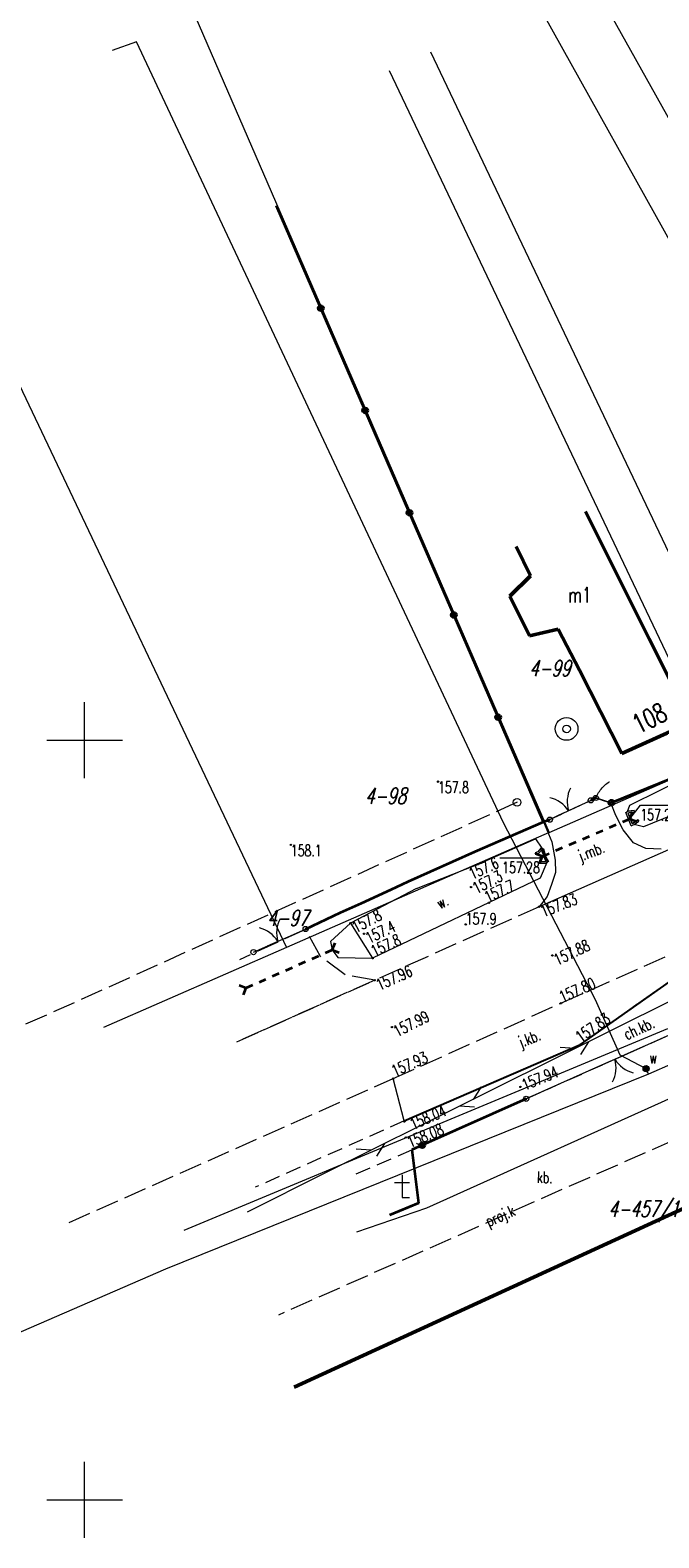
# Model space of a CAD drawing. Header units: metres. Extents: x 7549598 to 7550187, y 5738498 to 5738922.
# Tile 3 of 11: x 7549846 to 7549888, y 5738648 to 5738747. Entities that reach past the tile are written whole.
import ezdxf
from ezdxf.enums import TextEntityAlignment as Align

# ---------------------------------------------------------------- set-up
doc = ezdxf.new("R2010")
doc.units = ezdxf.units.M
doc.header["$MEASUREMENT"] = 0
for name, pattern in [('1', [0]), ('1_1', [0]), ('1_14', [1, -1]), ('1_OTDN_B', [0]), ('1_OTDN_BG', [0]), ('1_OTKC', [1.5, 1, -0.5]), ('1_OTKJ', [2, 1.5, -0.5]), ('1_OTKK', [0]), ('1_OTKR', [0]), ('1_OTKU', [2, 1.5, -0.5]), ('2_EGBU_A', [0]), ('3_SUGP', [0]), ('3_SUPP_P', [2, 1.5, -0.5]), ('3_SUTP_A', [0]), ('3_SUWP', [0])]:
    doc.linetypes.add(name, pattern=pattern)
doc.layers.get('0').update_dxf_attribs({"color": 250, "linetype": 'CONTINUOUS', "lineweight": 100})
for name, color, linetype, lineweight in [('Dzialki', 90, '1', 18), ('EGBB_E_T_0', 7, 'CONTINUOUS', 20), ('Numery_dzialek', 90, 'CONTINUOUS', 9), ('OTD_L_12', 7, 'CONTINUOUS', 18), ('OTD_T_0', 7, 'CONTINUOUS', 18), ('OTK_E_T_0', 7, 'CONTINUOUS', 0), ('OTK_E_T_1', 7, 'CONTINUOUS', 0), ('OTK_E_T_3', 7, 'CONTINUOUS', 0), ('OTK_E_T_4', 7, 'CONTINUOUS', 0), ('OTK_L_0', 7, '1_OTKJ', 18), ('OTK_L_1', 7, '1_OTKK', 25), ('OTK_L_2', 7, '1_OTKC', 18), ('OTK_L_4', 7, '1_OTKU', 18), ('OTK_L_5', 7, 'CONTINUOUS', 18), ('OTK_L_8', 7, 'CONTINUOUS', 35), ('OTO_L_0', 7, 'CONTINUOUS', 35), ('OTO_L_1', 7, 'CONTINUOUS', 18), ('OTO_L_2', 7, 'CONTINUOUS', 18), ('OTR_T_0', 7, 'CONTINUOUS', 18), ('OTR_T_1', 7, 'CONTINUOUS', 18), ('Podzial_sekcyjny_krzyze', 7, '1', 0), ('SUW_E_T_2', 5, 'CONTINUOUS', 0), ('SUW_T_3', 5, 'CONTINUOUS', 18), ('SUW_T_5', 5, 'CONTINUOUS', 18), ('SUWP_L_0', 5, '3_SUWP', 18)]:
    doc.layers.add(name, color=color, linetype=linetype, lineweight=lineweight)
for name, color, linetype, lineweight, true_color in [('EADTD_T_0', 7, 'CONTINUOUS', 25, 0x800080), ('EGBB_L_0', 7, '2_EGBU_A', 50, 0x804000), ('P_SUK_T_3', 7, 'CONTINUOUS', 18, 0x803300), ('P_SUKP_E_T_0', 7, 'CONTINUOUS', 0, 0x803300), ('P_SUKP_L_0', 7, '3_SUPP_P', 18, 0x803300), ('SUGP_L_0', 7, '3_SUGP', 18, 0xbfbf00), ('SUTP_L_0', 7, '3_SUTP_A', 18, 0xff9100)]:
    doc.layers.add(name, color=color, linetype=linetype, lineweight=lineweight, true_color=true_color)
doc.styles.get("Standard").update_dxf_attribs({"font": 'Simplex.SHX', "width": 0.75})

# ---------------------------------------------------------------- blocks, each defined once
blk = doc.blocks.new('2_OTDF')
at = {"linetype": 'Continuous'}
for p, q in [((-0.5, 1), (0.5, 1)), ((0, 1.5), (0, 0)), ((0, 0), (0.5, 0))]:
    blk.add_line(p, q, dxfattribs=at)
blk = doc.blocks.new('2_OTRN')
at = {"linetype": 'Continuous'}
blk.add_circle((0, 0), 0.045, dxfattribs=at)
blk = doc.blocks.new('2_OTRS')
at = {"linetype": 'Continuous'}
blk.add_circle((0, 0), 0.045, dxfattribs=at)
blk = doc.blocks.new('4_SUKS')
at = {"linetype": 'Continuous'}
blk.add_circle((0, 0), 0.25, dxfattribs=at)
blk = doc.blocks.new('4_SUWS')
at = {"linetype": 'Continuous'}
for radius in [0.75, 0.25]:
    blk.add_circle((0, 0), radius, dxfattribs=at)
blk = doc.blocks.new('4_SUWW')
at = {"linetype": 'Continuous'}
for radius in [0.2, 0.175, 0.15, 0.125, 0.1, 0.075, 0.05, 0.025, 0.00715]:
    blk.add_circle((0, 0), radius, dxfattribs=at)

msp = doc.modelspace()

# ---------------------------------------------------------------- linework, layer by layer
at = {"layer": 'Dzialki'}
for p, q in [((7549781.51, 5738922.42), (7549880.58, 5738693.92)), ((7549758.61, 5738906.69), (7549863.29, 5738686.35)), ((7549907.5, 5738706.77), (7549861.71, 5738788.8)), ((7549903.88, 5738705.24), (7549858.53, 5738786.72)), ((7549894.24, 5738700.14), (7549872.79, 5738745.29)), ((7549870.04, 5738744.08), (7549891.59, 5738698.74)), ((7549880.58, 5738693.92), (7549891.59, 5738698.74)), ((7549880.58, 5738693.92), (7549863.29, 5738686.35)), ((7549863.29, 5738686.35), (7549851.25, 5738681.08)), ((7549856.54, 5738667.76), (7549888.39, 5738681.03))]:
    msp.add_line(p, q, dxfattribs=at)
at = {"layer": 'EGBB_L_0', "linetype": '2_EGBU_A'}
for p, q in [((7549887.16, 5738706.68), (7549882.96, 5738715.06)), ((7549878.4, 5738712.74), (7549879.34, 5738710.81)), ((7549879.34, 5738710.81), (7549877.99, 5738709.47)), ((7549877.99, 5738709.47), (7549879.28, 5738706.87)), ((7549879.28, 5738706.87), (7549881.17, 5738707.31)), ((7549881.17, 5738707.31), (7549882.56, 5738704.6)), ((7549889.91, 5738701.18), (7549887.16, 5738706.68)), ((7549882.56, 5738704.6), (7549885.36, 5738699.12)), ((7549885.36, 5738699.12), (7549889.91, 5738701.18)), ((7549894.71, 5738671.62), (7549863.78, 5738657.41))]:
    msp.add_line(p, q, dxfattribs=at)
at = {"layer": 'OTD_L_12', "linetype": '1_OTDN_BG'}
for p, q in [((7549885.61, 5738695.24), (7549885.717, 5738695.3)), ((7549885.97, 5738694.37), (7549885.61, 5738695.24)), ((7549885.717, 5738695.3), (7549885.77, 5738695.33)), ((7549885.81, 5738695.21), (7549885.76, 5738695.18)), ((7549885.76, 5738695.18), (7549886.03, 5738694.52)), ((7549885.77, 5738695.33), (7549886.16, 5738695.37)), ((7549886.18, 5738695.25), (7549885.81, 5738695.21)), ((7549886.03, 5738694.52), (7549886.11, 5738694.54)), ((7549886.11, 5738694.54), (7549886.4, 5738694.76)), ((7549886.16, 5738695.37), (7549886.18, 5738695.25)), ((7549886.17, 5738694.44), (7549886.48, 5738694.67)), ((7549886.4, 5738694.76), (7549886.48, 5738694.67)), ((7549885.97, 5738694.37), (7549886.11, 5738694.419)), ((7549886.11, 5738694.419), (7549886.17, 5738694.44)), ((7549879.83, 5738692.66), (7549879.66, 5738692.59)), ((7549880.03, 5738692.9), (7549879.83, 5738692.66)), ((7549880.33, 5738691.9), (7549879.9, 5738691.88)), ((7549880.418, 5738691.956), (7549880.33, 5738691.9)), ((7549880.52, 5738692.02), (7549880.418, 5738691.956))]:
    msp.add_line(p, q, dxfattribs=at)
at = {"layer": 'OTD_L_12', "linetype": '1_OTDN_B'}
for p, q in [((7549879.71, 5738692.48), (7549879.66, 5738692.59)), ((7549879.87, 5738692.54), (7549879.71, 5738692.48)), ((7549880.07, 5738692.76), (7549879.87, 5738692.54)), ((7549880.03, 5738692.9), (7549880.085, 5738692.883)), ((7549880.09, 5738692.75), (7549880.07, 5738692.76)), ((7549880.085, 5738692.883), (7549880.19, 5738692.85)), ((7549880.24, 5738692.29), (7549880.09, 5738692.75)), ((7549880.19, 5738692.85), (7549880.36, 5738692.33)), ((7549879.9, 5738692), (7549880.3, 5738692.02)), ((7549879.9, 5738691.88), (7549879.9, 5738692)), ((7549880.36, 5738692.04), (7549880.24, 5738692.29)), ((7549880.3, 5738692.02), (7549880.36, 5738692.04)), ((7549880.36, 5738692.33), (7549880.52, 5738692.02))]:
    msp.add_line(p, q, dxfattribs=at)
at = {"layer": 'OTD_L_12', "linetype": '1_1'}
msp.add_line((7549879.961, 5738692.817), (7549880.221, 5738692.756), dxfattribs=at)
at = {"layer": 'OTK_L_0', "linetype": '1_OTKJ'}
for p, q in [((7549883.31, 5738696.04), (7549880.61, 5738694.77)), ((7549883.64, 5738696.2), (7549883.31, 5738696.04)), ((7549884.63, 5738695.87), (7549883.64, 5738696.2)), ((7549884.95, 5738695.05), (7549884.63, 5738695.87)), ((7549880.61, 5738694.77), (7549880.2, 5738694.63)), ((7549880.2, 5738694.63), (7549880.74, 5738693.31)), ((7549885.45, 5738694.1), (7549884.95, 5738695.05)), ((7549886.13, 5738693.24), (7549885.45, 5738694.1)), ((7549880.74, 5738693.31), (7549880.96, 5738692.1)), ((7549886.93, 5738692.86), (7549886.13, 5738693.24)), ((7549887.95, 5738692.83), (7549886.93, 5738692.86)), ((7549880.96, 5738692.1), (7549880.98, 5738691.3)), ((7549880.98, 5738691.3), (7549880.73, 5738690.5)), ((7549880.43, 5738689.71), (7549879.91, 5738689.04)), ((7549880.73, 5738690.5), (7549880.43, 5738689.71)), ((7549879.91, 5738689.04), (7549869.09, 5738684.2)), ((7549864.54, 5738687.54), (7549860.18, 5738685.55)), ((7549865.53, 5738685.76), (7549864.54, 5738687.54)), ((7549867.14, 5738684.55), (7549865.53, 5738685.76)), ((7549881.35, 5738682.69), (7549889.44, 5738686.29)), ((7549890.05, 5738685.21), (7549882.64, 5738679.98)), ((7549860.02, 5738680.15), (7549869.09, 5738684.2)), ((7549869.09, 5738684.2), (7549860.02, 5738680.15)), ((7549869.09, 5738684.2), (7549867.14, 5738684.55)), ((7549870.31, 5738677.73), (7549881.35, 5738682.69)), ((7549882.64, 5738679.98), (7549871.03, 5738674.94)), ((7549848.98, 5738668.25), (7549870.31, 5738677.73))]:
    msp.add_line(p, q, dxfattribs=at)
at = {"layer": 'OTK_L_0', "linetype": '1_14'}
for p, q in [((7549888.63, 5738692.86), (7549879.91, 5738689.04)), ((7549871.03, 5738674.94), (7549870.31, 5738677.73))]:
    msp.add_line(p, q, dxfattribs=at)
at = {"layer": 'OTK_L_1', "linetype": '1_OTKK'}
for p, q in [((7549882.64, 5738679.98), (7549890.05, 5738685.21)), ((7549871.03, 5738674.94), (7549882.64, 5738679.98))]:
    msp.add_line(p, q, dxfattribs=at)
at = {"layer": 'OTK_L_2', "linetype": '1_OTKC'}
for p, q in [((7549890.05, 5738685.21), (7549882.64, 5738679.98)), ((7549879.06, 5738676.4), (7549889.34, 5738680.98)), ((7549882.64, 5738679.98), (7549871.03, 5738674.94)), ((7549871.54, 5738673.04), (7549879.06, 5738676.4)), ((7549871.03, 5738674.94), (7549861.23, 5738670.58)), ((7549867.87, 5738671.45), (7549871.54, 5738673.04))]:
    msp.add_line(p, q, dxfattribs=at)
at = {"layer": 'OTK_L_4', "linetype": '1_OTKU'}
for p, q in [((7549890.5, 5738681.49), (7549879.06, 5738676.4)), ((7549879.06, 5738676.4), (7549871.54, 5738673.04)), ((7549871.54, 5738673.04), (7549871.97, 5738669.52)), ((7549871.909, 5738661.144), (7549894.71, 5738671.62)), ((7549871.97, 5738669.52), (7549870.07, 5738668.74))]:
    msp.add_line(p, q, dxfattribs=at)
at = {"layer": 'OTK_L_5', "linetype": '1_OTKR'}
for p, q in [((7549885.89, 5738695.72), (7549894.3, 5738699.92)), ((7549895.12, 5738697.74), (7549886.79, 5738694.29)), ((7549885.717, 5738695.3), (7549885.89, 5738695.72)), ((7549885.77, 5738695.33), (7549885.717, 5738695.3)), ((7549885.76, 5738695.18), (7549885.81, 5738695.21)), ((7549886.03, 5738694.52), (7549885.76, 5738695.18)), ((7549886.16, 5738695.37), (7549885.77, 5738695.33)), ((7549885.81, 5738695.21), (7549886.18, 5738695.25)), ((7549886.11, 5738694.54), (7549886.03, 5738694.52)), ((7549886.4, 5738694.76), (7549886.11, 5738694.54)), ((7549886.18, 5738695.25), (7549886.16, 5738695.37)), ((7549886.17, 5738694.44), (7549886.48, 5738694.67)), ((7549886.48, 5738694.67), (7549886.4, 5738694.76)), ((7549875.89, 5738691.83), (7549879.67, 5738693.51)), ((7549879.67, 5738693.51), (7549880.085, 5738692.883)), ((7549886.79, 5738694.29), (7549886.17, 5738694.44)), ((7549879.83, 5738692.66), (7549879.66, 5738692.59)), ((7549879.66, 5738692.59), (7549879.71, 5738692.48)), ((7549879.71, 5738692.48), (7549879.87, 5738692.54)), ((7549880.03, 5738692.9), (7549879.83, 5738692.66)), ((7549879.87, 5738692.54), (7549880.07, 5738692.76)), ((7549880.085, 5738692.883), (7549880.03, 5738692.9)), ((7549880.07, 5738692.76), (7549880.09, 5738692.75)), ((7549880.14, 5738692.8), (7549880.085, 5738692.883)), ((7549880.09, 5738692.75), (7549880.24, 5738692.29)), ((7549871.83, 5738690.24), (7549875.89, 5738691.83)), ((7549880.3, 5738692.02), (7549879.9, 5738692)), ((7549879.9, 5738692), (7549879.9, 5738691.88)), ((7549879.9, 5738691.88), (7549880.33, 5738691.9)), ((7549880.418, 5738691.956), (7549879.97, 5738690.91)), ((7549880.24, 5738692.29), (7549880.36, 5738692.04)), ((7549880.36, 5738692.04), (7549880.3, 5738692.02)), ((7549880.33, 5738691.9), (7549880.418, 5738691.956)), ((7549880.418, 5738691.956), (7549880.45, 5738692.03)), ((7549879.97, 5738690.91), (7549868.95, 5738685.65)), ((7549871.83, 5738690.24), (7549867.49, 5738687.95)), ((7549867.49, 5738687.95), (7549866.18, 5738686.76)), ((7549866.18, 5738686.76), (7549866.3, 5738686.2)), ((7549866.3, 5738686.2), (7549866.67, 5738685.69)), ((7549866.67, 5738685.69), (7549868.95, 5738685.65))]:
    msp.add_line(p, q, dxfattribs=at)
at = {"layer": 'OTK_L_5', "linetype": '1_14'}
for p, q in [((7549880.45, 5738692.03), (7549880.14, 5738692.8)), ((7549867.49, 5738687.95), (7549868.95, 5738685.65))]:
    msp.add_line(p, q, dxfattribs=at)
at = {"layer": 'OTK_L_8', "linetype": '1_OTKJ'}
for p, q in [((7549885.43, 5738694.633), (7549885.89, 5738694.83)), ((7549885.89, 5738694.83), (7549886.074, 5738695.29)), ((7549885.89, 5738694.83), (7549886.35, 5738694.646)), ((7549882.78, 5738693.496), (7549883.222, 5738693.686)), ((7549883.664, 5738693.875), (7549884.105, 5738694.065)), ((7549884.547, 5738694.254), (7549884.989, 5738694.444)), ((7549879.67, 5738692.544), (7549880.13, 5738692.36)), ((7549880.13, 5738692.36), (7549880.572, 5738692.549)), ((7549881.013, 5738692.739), (7549881.455, 5738692.928)), ((7549881.897, 5738693.118), (7549882.339, 5738693.307)), ((7549879.946, 5738691.9), (7549880.13, 5738692.36)), ((7549866.3, 5738686.2), (7549866.479, 5738686.661)), ((7549864.974, 5738685.615), (7549865.408, 5738685.807)), ((7549865.842, 5738685.998), (7549866.3, 5738686.2)), ((7549866.3, 5738686.2), (7549866.761, 5738686.021)), ((7549862.367, 5738684.466), (7549862.802, 5738684.658)), ((7549863.236, 5738684.849), (7549863.671, 5738685.041)), ((7549864.105, 5738685.232), (7549864.539, 5738685.424)), ((7549860.169, 5738683.879), (7549860.63, 5738683.7)), ((7549860.451, 5738683.239), (7549860.63, 5738683.7)), ((7549860.63, 5738683.7), (7549861.064, 5738683.892)), ((7549861.499, 5738684.083), (7549861.933, 5738684.275))]:
    msp.add_line(p, q, dxfattribs=at)
at = {"layer": 'OTO_L_0'}
for p, q in [((7549865.539, 5738728.43), (7549862.62, 5738735.16)), ((7549868.458, 5738721.7), (7549865.539, 5738728.43)), ((7549871.377, 5738714.97), (7549868.458, 5738721.7)), ((7549874.296, 5738708.24), (7549871.377, 5738714.97)), ((7549877.216, 5738701.511), (7549874.296, 5738708.24)), ((7549880.2, 5738694.63), (7549877.216, 5738701.511)), ((7549891.63, 5738698.69), (7549884.673, 5738695.887)), ((7549883.64, 5738696.2), (7549883.31, 5738696.04)), ((7549884.673, 5738695.887), (7549884.63, 5738695.87)), ((7549875.7, 5738692.67), (7549880.2, 5738694.63)), ((7549880.2, 5738694.63), (7549880.61, 5738694.77)), ((7549871.3, 5738690.69), (7549875.7, 5738692.67)), ((7549870.18, 5738690.17), (7549871.3, 5738690.69)), ((7549868.23, 5738689.27), (7549870.18, 5738690.17)), ((7549864.54, 5738687.57), (7549866.83, 5738688.65)), ((7549866.83, 5738688.65), (7549868.23, 5738689.27)), ((7549879.06, 5738676.4), (7549872.212, 5738673.34)), ((7549872.212, 5738673.34), (7549871.54, 5738673.04)), ((7549871.54, 5738673.04), (7549871.97, 5738669.52)), ((7549871.97, 5738669.52), (7549870.07, 5738668.74))]:
    msp.add_line(p, q, dxfattribs=at)
for centre in [(7549865.539, 5738728.43), (7549868.458, 5738721.7), (7549871.377, 5738714.97), (7549874.296, 5738708.24), (7549877.216, 5738701.511), (7549884.673, 5738695.887), (7549872.212, 5738673.34)]:
    msp.add_circle(centre, 0.17, dxfattribs=at)
at = {"layer": 'OTO_L_1'}
for p, q in [((7549881.168, 5738695.033), (7549882.526, 5738695.671)), ((7549882.526, 5738695.671), (7549883.31, 5738696.04)), ((7549880.61, 5738694.77), (7549881.394, 5738695.139)), ((7549863.396, 5738687.063), (7549864.54, 5738687.57)), ((7549861.11, 5738686.05), (7549862.254, 5738686.557)), ((7549862.025, 5738686.455), (7549863.396, 5738687.063)), ((7549890.5, 5738681.49), (7549885.351, 5738679.199)), ((7549884.209, 5738678.691), (7549879.06, 5738676.4)), ((7549885.579, 5738679.301), (7549884.209, 5738678.691))]:
    msp.add_line(p, q, dxfattribs=at)
for centre in [(7549883.31, 5738696.04), (7549880.61, 5738694.77), (7549864.54, 5738687.57), (7549861.11, 5738686.05), (7549879.06, 5738676.4)]:
    msp.add_circle(centre, 0.17, dxfattribs=at)
for centre, start, end in [((7549883.757, 5738695.945), 153.17208, 197.24645), ((7549880.172, 5738694.259), 33.13536, 77.20973), ((7549861.012, 5738685.704), 31.84492, 75.91929), ((7549864.634, 5738687.309), 151.88164, 195.95601), ((7549882.972, 5738678.443), 331.96689, 16.04127), ((7549886.592, 5738680.054), 211.93017, 256.00455)]:
    msp.add_arc(centre, 2, start, end, dxfattribs=at)
at = {"layer": 'OTO_L_2'}
for p, q in [((7549883.771, 5738696.462), (7549883.829, 5738696.548)), ((7549883.829, 5738696.548), (7549883.878, 5738696.627)), ((7549883.878, 5738696.627), (7549883.932, 5738696.703)), ((7549883.932, 5738696.703), (7549883.994, 5738696.778)), ((7549883.994, 5738696.778), (7549884.049, 5738696.854)), ((7549884.049, 5738696.854), (7549884.114, 5738696.917)), ((7549884.114, 5738696.917), (7549884.182, 5738696.989)), ((7549884.182, 5738696.989), (7549884.243, 5738697.042)), ((7549884.243, 5738697.042), (7549884.308, 5738697.105)), ((7549884.308, 5738697.105), (7549884.377, 5738697.156)), ((7549884.377, 5738697.156), (7549884.445, 5738697.207)), ((7549884.445, 5738697.207), (7549884.52, 5738697.256)), ((7549884.52, 5738697.256), (7549884.546, 5738697.268)), ((7549883.64, 5738696.2), (7549883.685, 5738696.29)), ((7549883.64, 5738696.2), (7549884.135, 5738696.035)), ((7549883.685, 5738696.29), (7549883.73, 5738696.381)), ((7549883.73, 5738696.381), (7549883.771, 5738696.462)), ((7549884.135, 5738696.035), (7549884.63, 5738695.87))]:
    msp.add_line(p, q, dxfattribs=at)
for centre in [(7549883.64, 5738696.2), (7549884.63, 5738695.87)]:
    msp.add_circle(centre, 0.17, dxfattribs=at)
at = {"layer": 'OTR_T_0', "linetype": 'Continuous', "lineweight": 0}
for p, q in [((7549885.89, 5738694.83), (7549886.572, 5738695.719)), ((7549886.572, 5738695.719), (7549889.069, 5738695.719)), ((7549877.324, 5738692.246), (7549879.957, 5738692.246)), ((7549880.13, 5738692.36), (7549879.957, 5738692.246))]:
    msp.add_line(p, q, dxfattribs=at)
at = {"layer": 'P_SUKP_L_0', "linetype": '3_SUPP_P'}
for p, q in [((7549878.46, 5738695.91), (7549849.31, 5738682.72)), ((7549849.31, 5738682.72), (7549838.53, 5738677.94)), ((7549897.87, 5738677.7), (7549862.75, 5738662.16))]:
    msp.add_line(p, q, dxfattribs=at)
at = {"layer": 'Podzial_sekcyjny_krzyze'}
for p, q in [((7549850, 5738697.5), (7549850, 5738702.5)), ((7549847.5, 5738700), (7549852.5, 5738700)), ((7549850, 5738647.5), (7549850, 5738652.5)), ((7549847.5, 5738650), (7549852.5, 5738650))]:
    msp.add_line(p, q, dxfattribs=at)
at = {"layer": 'SUGP_L_0', "linetype": '3_SUGP'}
for p, q in [((7549872.51, 5738669.22), (7549894.78, 5738679.26)), ((7549867.92, 5738667.63), (7549872.51, 5738669.22))]:
    msp.add_line(p, q, dxfattribs=at)
at = {"layer": 'SUTP_L_0', "linetype": '3_SUTP_A'}
for p, q in [((7549891.98, 5738684.546), (7549885.627, 5738681.377)), ((7549885.627, 5738681.377), (7549872.203, 5738674.683)), ((7549882.271, 5738679.704), (7549881.287, 5738679.772)), ((7549883.166, 5738680.15), (7549882.628, 5738679.323)), ((7549876.097, 5738677.183), (7549875.559, 5738676.356)), ((7549875.648, 5738675.842), (7549874.664, 5738675.91)), ((7549872.203, 5738674.683), (7549865.85, 5738671.514)), ((7549868.848, 5738673.009), (7549867.864, 5738673.077)), ((7549869.743, 5738673.455), (7549869.205, 5738672.628)), ((7549865.85, 5738671.514), (7549860.69, 5738668.94))]:
    msp.add_line(p, q, dxfattribs=at)
at = {"layer": 'SUWP_L_0', "linetype": '3_SUWP'}
for p, q in [((7549853.409, 5738745.964), (7549851.812, 5738745.383)), ((7549877.57, 5738694.56), (7549853.409, 5738745.964)), ((7549883.63, 5738682.92), (7549877.57, 5738694.56)), ((7549885.25, 5738679.27), (7549883.63, 5738682.92)), ((7549886.95, 5738678.38), (7549885.25, 5738679.27)), ((7549888.71, 5738678.72), (7549887.11, 5738678.01)), ((7549887.11, 5738678.01), (7549855.31, 5738665.18)), ((7549887.11, 5738678.01), (7549886.95, 5738678.38)), ((7549855.31, 5738665.18), (7549845.325, 5738660.837))]:
    msp.add_line(p, q, dxfattribs=at)

# ---------------------------------------------------------------- block references
at = {"layer": 'OTD_T_0'}
msp.add_blockref('2_OTDF', (7549870.89, 5738669.89), dxfattribs=at)
at = {"layer": 'OTR_T_0'}
for p in [(7549885.89, 5738694.83), (7549880.13, 5738692.36), (7549879.91, 5738689.04), (7549880.78, 5738685.83), (7549869.09, 5738684.2), (7549881.35, 5738682.69), (7549870.22, 5738681.12), (7549882.64, 5738679.98), (7549870.31, 5738677.73), (7549878.68, 5738677.18), (7549871.04, 5738674.9), (7549871.13, 5738673.85)]:
    msp.add_blockref('2_OTRS', p, dxfattribs=at)
at = {"layer": 'OTR_T_1'}
for p in [(7549873.26, 5738697.27), (7549863.57, 5738693.11), (7549875.89, 5738691.83), (7549875.43, 5738690.33), (7549876.61, 5738689.3), (7549867.49, 5738687.95), (7549875.08, 5738687.87), (7549868.39, 5738687.26), (7549868.95, 5738685.65)]:
    msp.add_blockref('2_OTRN', p, dxfattribs=at)
at = {"layer": 'P_SUK_T_3'}
msp.add_blockref('4_SUKS', (7549878.46, 5738695.91), dxfattribs=at)
at = {"layer": 'SUW_T_3'}
msp.add_blockref('4_SUWS', (7549881.719, 5738700.743), dxfattribs=at)
at = {"layer": 'SUW_T_5'}
msp.add_blockref('4_SUWW', (7549886.95, 5738678.38), dxfattribs=at)

# ---------------------------------------------------------------- texts
at = {"layer": 'EADTD_T_0', "width": 0.7}
msp.add_text('108', height=1.25, rotation=26.6, dxfattribs=at).set_placement((7549887.457, 5738700.885), align=Align.CENTER)
at = {"layer": 'EGBB_E_T_0', "width": 0.7}
msp.add_text('m1', height=1, dxfattribs=at).set_placement((7549882.589, 5738709.563), align=Align.MIDDLE)
at = {"layer": 'Numery_dzialek', "oblique": 15, "width": 0.7}
for s, p in [('4-99', (7549879.26, 5738705.26)), ('4-98', (7549868.45, 5738696.86)), ('4-97', (7549862.009, 5738688.823)), ('4-457/1', (7549884.468, 5738669.671))]:
    msp.add_text(s, height=1.05, dxfattribs=at).set_placement(p, align=Align.TOP_LEFT)
at = {"layer": 'OTK_E_T_0', "lineweight": 9, "width": 0.7}
for s, rotation, p in [('j.mb.', 20.70904, (7549883.372, 5738692.576)), ('j.kb.', 21.44774, (7549879.304, 5738680.274))]:
    msp.add_text(s, height=0.75, rotation=rotation, dxfattribs=at).set_placement(p, align=Align.MIDDLE)
at = {"layer": 'OTK_E_T_1', "lineweight": 9, "width": 0.7}
msp.add_text('ch.kb.', height=0.75, rotation=24.37013, dxfattribs=at).set_placement((7549886.482, 5738681.031), align=Align.MIDDLE)
at = {"layer": 'OTK_E_T_3', "lineweight": 9, "width": 0.7}
msp.add_text('kb.', height=0.75, rotation=358.61965, dxfattribs=at).set_placement((7549880.287, 5738671.229), align=Align.MIDDLE)
at = {"layer": 'OTK_E_T_4', "lineweight": 9, "width": 0.7}
msp.add_text('w.', height=0.75, rotation=26.14683, dxfattribs=at).set_placement((7549873.542, 5738689.366), align=Align.MIDDLE)
at = {"layer": 'OTR_T_0', "lineweight": 9, "width": 0.7}
msp.add_text('157.21', height=0.75, dxfattribs=at).set_placement((7549886.572, 5738694.719))
msp.add_text('157.28', height=0.75, dxfattribs=at).set_placement((7549879.957, 5738691.246), align=Align.RIGHT)
for s, rotation, p in [('157.83', 21.37061, (7549879.91, 5738689.04)), ('157.88', 25.68158, (7549880.78, 5738685.83)), ('157.96', 24.0999, (7549869.09, 5738684.2)), ('157.80', 23.98499, (7549881.141, 5738683.393)), ('157.99', 26.706, (7549870.22, 5738681.12)), ('157.83', 35.21699, (7549882.215, 5738680.675)), ('157.93', 24.192, (7549870.094, 5738678.521)), ('157.94', 22.79943, (7549878.678, 5738677.619)), ('158.04', 23.65201, (7549871.303, 5738675.026)), ('158.08', 22.36861, (7549871.13, 5738673.85))]:
    msp.add_text(s, height=0.75, rotation=rotation, dxfattribs=at).set_placement(p, align=Align.TOP_LEFT)
at = {"layer": 'OTR_T_1', "lineweight": 9, "width": 0.7}
for s, p in [('157.8', (7549873.26, 5738697.27)), ('158.1', (7549863.57, 5738693.11))]:
    msp.add_text(s, height=0.75, dxfattribs=at).set_placement(p, align=Align.TOP_LEFT)
for s, rotation, p in [('157.6', 23.958, (7549875.186, 5738691.497)), ('157.3', 27.45899, (7549875.437, 5738690.532)), ('157.7', 25.605, (7549876.213, 5738689.966)), ('157.8', 27.81837, (7549867.49, 5738687.95)), ('157.4', 26.19439, (7549868.39, 5738687.26)), ('157.8', 25.479, (7549868.746, 5738686.4))]:
    msp.add_text(s, height=0.75, rotation=rotation, dxfattribs=at).set_placement(p, align=Align.TOP_LEFT)
msp.add_text('157.9', height=0.75, dxfattribs=at).set_placement((7549875.08, 5738687.87))
at = {"layer": 'P_SUKP_E_T_0', "lineweight": 9, "width": 0.7}
msp.add_text('proj.k', height=0.75, rotation=23.905, dxfattribs=at).set_placement((7549877.392, 5738668.605), align=Align.MIDDLE)
at = {"layer": 'SUW_E_T_2', "lineweight": 9, "width": 0.7}
msp.add_text('w', height=0.75, dxfattribs=at).set_placement((7549887.164, 5738678.728))

doc.saveas('drawing.dxf')
